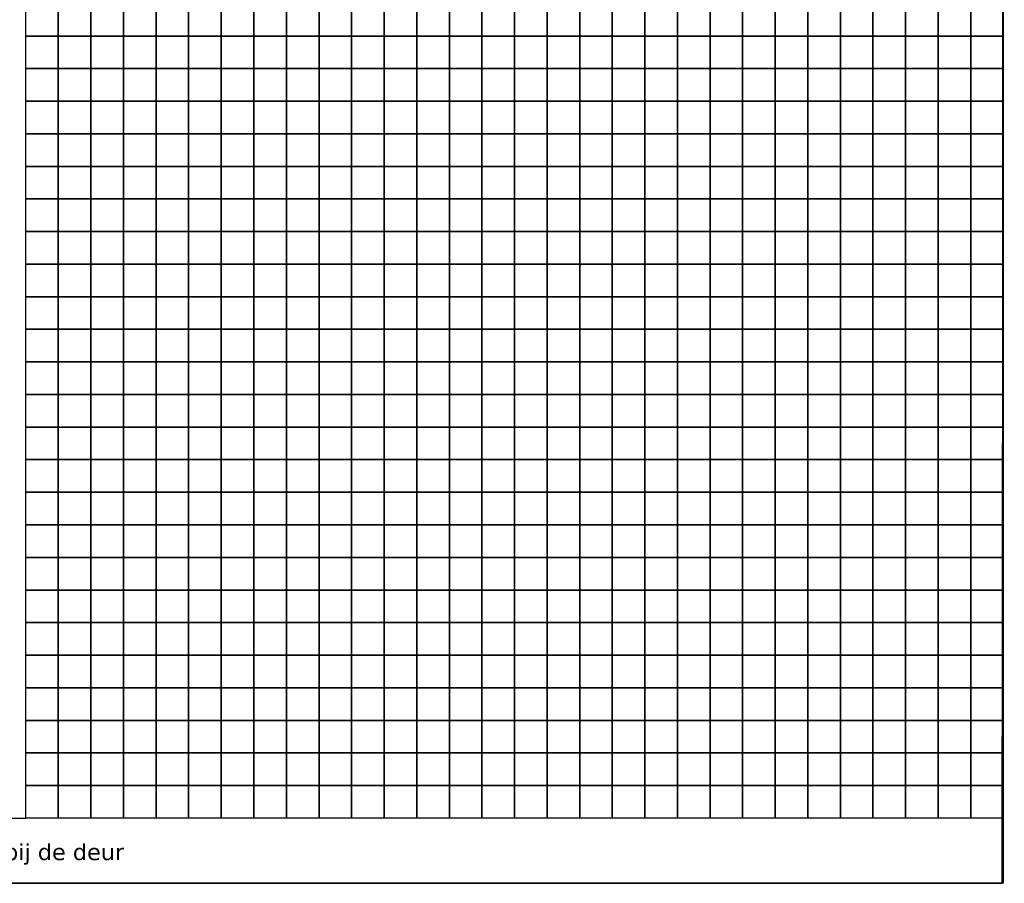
# Model space of a CAD drawing. Header units: millimetres. Extents: x -13647 to 15185, y -4503 to 23197.
# Tile 2 of 3: x -315 to 15185, y -4503 to 9091. Entities that reach past the tile are written whole.
import ezdxf
from ezdxf.enums import TextEntityAlignment as Align

# ---------------------------------------------------------------- set-up
doc = ezdxf.new("R2010")
doc.units = ezdxf.units.MM
doc.header["$LTSCALE"] = 100
doc.layers.add('EL6511--', color=3, linetype='Continuous')
doc.layers.add('X--L$3--_viewports', color=1, linetype='Continuous', plot=False)
doc.styles.add('VDB', font='verdana.ttf', dxfattribs={"height": 100})

msp = doc.modelspace()

# ---------------------------------------------------------------- linework, layer by layer
msp.add_line((-866, -3477), (-220, -3477))
msp.add_lwpolyline([(15185, 23197), (-13647, 23197), (-13647, -4503), (15153, -4503)], close=True)
at = {"layer": 'EL6511--', "color": 0}
for points in [[(-13647, 23197), (15169, 23197), (15153, -4503), (-13647, -4503)], [(-220, 9347), (293, 9347), (293, 8834), (-220, 8834)], [(293, 9347), (806, 9347), (806, 8834), (293, 8834)], [(806, 9347), (1319, 9347), (1319, 8834), (806, 8834)], [(1319, 9347), (1832, 9347), (1832, 8834), (1319, 8834)], [(1832, 9347), (2345, 9347), (2345, 8834), (1832, 8834)], [(2345, 9347), (2858, 9347), (2858, 8834), (2345, 8834)], [(2858, 9347), (3371, 9347), (3371, 8834), (2858, 8834)], [(3371, 9347), (3884, 9347), (3884, 8834), (3371, 8834)], [(3884, 9347), (4397, 9347), (4397, 8834), (3884, 8834)], [(4397, 9347), (4910, 9347), (4910, 8834), (4397, 8834)], [(4910, 9347), (5423, 9347), (5423, 8834), (4910, 8834)], [(5423, 9347), (5936, 9347), (5936, 8834), (5423, 8834)], [(5936, 9347), (6449, 9347), (6449, 8834), (5936, 8834)], [(6449, 9347), (6962, 9347), (6962, 8834), (6449, 8834)], [(6962, 9347), (7475, 9347), (7475, 8834), (6962, 8834)], [(7475, 9347), (7988, 9347), (7988, 8834), (7475, 8834)], [(7988, 9347), (8501, 9347), (8501, 8834), (7988, 8834)], [(8501, 9347), (9014, 9347), (9014, 8834), (8501, 8834)], [(9014, 9347), (9527, 9347), (9527, 8834), (9014, 8834)], [(9527, 9347), (10040, 9347), (10040, 8834), (9527, 8834)], [(10040, 9347), (10553, 9347), (10553, 8834), (10040, 8834)], [(10553, 9347), (11065, 9347), (11065, 8834), (10553, 8834)], [(11065, 9347), (11578, 9347), (11578, 8834), (11065, 8834)], [(11578, 9347), (12091, 9347), (12091, 8834), (11578, 8834)], [(12091, 9347), (12604, 9347), (12604, 8834), (12091, 8834)], [(12604, 9347), (13117, 9347), (13117, 8834), (12604, 8834)], [(13117, 9347), (13630, 9347), (13630, 8834), (13117, 8834)], [(13630, 9347), (14143, 9347), (14143, 8834), (13630, 8834)], [(14143, 9347), (14656, 9347), (14656, 8834), (14143, 8834)], [(14656, 9347), (15169, 9347), (15169, 8834), (14656, 8834)], [(-220, 8834), (293, 8834), (293, 8321), (-220, 8321)], [(293, 8834), (806, 8834), (806, 8321), (293, 8321)], [(806, 8834), (1319, 8834), (1319, 8321), (806, 8321)], [(1319, 8834), (1832, 8834), (1832, 8321), (1319, 8321)], [(1832, 8834), (2345, 8834), (2345, 8321), (1832, 8321)], [(2345, 8834), (2858, 8834), (2858, 8321), (2345, 8321)], [(2858, 8834), (3371, 8834), (3371, 8321), (2858, 8321)], [(3371, 8834), (3884, 8834), (3884, 8321), (3371, 8321)], [(3884, 8834), (4397, 8834), (4397, 8321), (3884, 8321)], [(4397, 8834), (4910, 8834), (4910, 8321), (4397, 8321)], [(4910, 8834), (5423, 8834), (5423, 8321), (4910, 8321)], [(5423, 8834), (5936, 8834), (5936, 8321), (5423, 8321)], [(5936, 8834), (6449, 8834), (6449, 8321), (5936, 8321)], [(6449, 8834), (6962, 8834), (6962, 8321), (6449, 8321)], [(6962, 8834), (7475, 8834), (7475, 8321), (6962, 8321)], [(7475, 8834), (7988, 8834), (7988, 8321), (7475, 8321)], [(7988, 8834), (8501, 8834), (8501, 8321), (7988, 8321)], [(8501, 8834), (9014, 8834), (9014, 8321), (8501, 8321)], [(9014, 8834), (9527, 8834), (9527, 8321), (9014, 8321)], [(9527, 8834), (10040, 8834), (10040, 8321), (9527, 8321)], [(10040, 8834), (10553, 8834), (10553, 8321), (10040, 8321)], [(10553, 8834), (11065, 8834), (11065, 8321), (10553, 8321)], [(11065, 8834), (11578, 8834), (11578, 8321), (11065, 8321)], [(11578, 8834), (12091, 8834), (12091, 8321), (11578, 8321)], [(12091, 8834), (12604, 8834), (12604, 8321), (12091, 8321)], [(12604, 8834), (13117, 8834), (13117, 8321), (12604, 8321)], [(13117, 8834), (13630, 8834), (13630, 8321), (13117, 8321)], [(13630, 8834), (14143, 8834), (14143, 8321), (13630, 8321)], [(14143, 8834), (14656, 8834), (14656, 8321), (14143, 8321)], [(14656, 8834), (15169, 8834), (15169, 8321), (14656, 8321)], [(-220, 8321), (293, 8321), (293, 7808), (-220, 7808)], [(293, 8321), (806, 8321), (806, 7808), (293, 7808)], [(806, 8321), (1319, 8321), (1319, 7808), (806, 7808)], [(1319, 8321), (1832, 8321), (1832, 7808), (1319, 7808)], [(1832, 8321), (2345, 8321), (2345, 7808), (1832, 7808)], [(2345, 8321), (2858, 8321), (2858, 7808), (2345, 7808)], [(2858, 8321), (3371, 8321), (3371, 7808), (2858, 7808)], [(3371, 8321), (3884, 8321), (3884, 7808), (3371, 7808)], [(3884, 8321), (4397, 8321), (4397, 7808), (3884, 7808)], [(4397, 8321), (4910, 8321), (4910, 7808), (4397, 7808)], [(4910, 8321), (5423, 8321), (5423, 7808), (4910, 7808)], [(5423, 8321), (5936, 8321), (5936, 7808), (5423, 7808)], [(5936, 8321), (6449, 8321), (6449, 7808), (5936, 7808)], [(6449, 8321), (6962, 8321), (6962, 7808), (6449, 7808)], [(6962, 8321), (7475, 8321), (7475, 7808), (6962, 7808)], [(7475, 8321), (7988, 8321), (7988, 7808), (7475, 7808)], [(7988, 8321), (8501, 8321), (8501, 7808), (7988, 7808)], [(8501, 8321), (9014, 8321), (9014, 7808), (8501, 7808)], [(9014, 8321), (9527, 8321), (9527, 7808), (9014, 7808)], [(9527, 8321), (10040, 8321), (10040, 7808), (9527, 7808)], [(10040, 8321), (10553, 8321), (10553, 7808), (10040, 7808)], [(10553, 8321), (11065, 8321), (11065, 7808), (10553, 7808)], [(11065, 8321), (11578, 8321), (11578, 7808), (11065, 7808)], [(11578, 8321), (12091, 8321), (12091, 7808), (11578, 7808)], [(12091, 8321), (12604, 8321), (12604, 7808), (12091, 7808)], [(12604, 8321), (13117, 8321), (13117, 7808), (12604, 7808)], [(13117, 8321), (13630, 8321), (13630, 7808), (13117, 7808)], [(13630, 8321), (14143, 8321), (14143, 7808), (13630, 7808)], [(14143, 8321), (14656, 8321), (14656, 7808), (14143, 7808)], [(14656, 8321), (15169, 8321), (15169, 7808), (14656, 7808)], [(-220, 7808), (293, 7808), (293, 7295), (-220, 7295)], [(293, 7808), (806, 7808), (806, 7295), (293, 7295)], [(806, 7808), (1319, 7808), (1319, 7295), (806, 7295)], [(1319, 7808), (1832, 7808), (1832, 7295), (1319, 7295)], [(1832, 7808), (2345, 7808), (2345, 7295), (1832, 7295)], [(2345, 7808), (2858, 7808), (2858, 7295), (2345, 7295)], [(2858, 7808), (3371, 7808), (3371, 7295), (2858, 7295)], [(3371, 7808), (3884, 7808), (3884, 7295), (3371, 7295)], [(3884, 7808), (4397, 7808), (4397, 7295), (3884, 7295)], [(4397, 7808), (4910, 7808), (4910, 7295), (4397, 7295)], [(4910, 7808), (5423, 7808), (5423, 7295), (4910, 7295)], [(5423, 7808), (5936, 7808), (5936, 7295), (5423, 7295)], [(5936, 7808), (6449, 7808), (6449, 7295), (5936, 7295)], [(6449, 7808), (6962, 7808), (6962, 7295), (6449, 7295)], [(6962, 7808), (7475, 7808), (7475, 7295), (6962, 7295)], [(7475, 7808), (7988, 7808), (7988, 7295), (7475, 7295)], [(7988, 7808), (8501, 7808), (8501, 7295), (7988, 7295)], [(8501, 7808), (9014, 7808), (9014, 7295), (8501, 7295)], [(9014, 7808), (9527, 7808), (9527, 7295), (9014, 7295)], [(9527, 7808), (10040, 7808), (10040, 7295), (9527, 7295)], [(10040, 7808), (10553, 7808), (10553, 7295), (10040, 7295)], [(10553, 7808), (11065, 7808), (11065, 7295), (10553, 7295)], [(11065, 7808), (11578, 7808), (11578, 7295), (11065, 7295)], [(11578, 7808), (12091, 7808), (12091, 7295), (11578, 7295)], [(12091, 7808), (12604, 7808), (12604, 7295), (12091, 7295)], [(12604, 7808), (13117, 7808), (13117, 7295), (12604, 7295)], [(13117, 7808), (13630, 7808), (13630, 7295), (13117, 7295)], [(13630, 7808), (14143, 7808), (14143, 7295), (13630, 7295)], [(14143, 7808), (14656, 7808), (14656, 7295), (14143, 7295)], [(14656, 7808), (15169, 7808), (15169, 7295), (14656, 7295)], [(-220, 7295), (293, 7295), (293, 6782), (-220, 6782)], [(293, 7295), (806, 7295), (806, 6782), (293, 6782)], [(806, 7295), (1319, 7295), (1319, 6782), (806, 6782)], [(1319, 7295), (1832, 7295), (1832, 6782), (1319, 6782)], [(1832, 7295), (2345, 7295), (2345, 6782), (1832, 6782)], [(2345, 7295), (2858, 7295), (2858, 6782), (2345, 6782)], [(2858, 7295), (3371, 7295), (3371, 6782), (2858, 6782)], [(3371, 7295), (3884, 7295), (3884, 6782), (3371, 6782)], [(3884, 7295), (4397, 7295), (4397, 6782), (3884, 6782)], [(4397, 7295), (4910, 7295), (4910, 6782), (4397, 6782)], [(4910, 7295), (5423, 7295), (5423, 6782), (4910, 6782)], [(5423, 7295), (5936, 7295), (5936, 6782), (5423, 6782)], [(5936, 7295), (6449, 7295), (6449, 6782), (5936, 6782)], [(6449, 7295), (6962, 7295), (6962, 6782), (6449, 6782)], [(6962, 7295), (7475, 7295), (7475, 6782), (6962, 6782)], [(7475, 7295), (7988, 7295), (7988, 6782), (7475, 6782)], [(7988, 7295), (8501, 7295), (8501, 6782), (7988, 6782)], [(8501, 7295), (9014, 7295), (9014, 6782), (8501, 6782)], [(9014, 7295), (9527, 7295), (9527, 6782), (9014, 6782)], [(9527, 7295), (10040, 7295), (10040, 6782), (9527, 6782)], [(10040, 7295), (10553, 7295), (10553, 6782), (10040, 6782)], [(10553, 7295), (11065, 7295), (11065, 6782), (10553, 6782)], [(11065, 7295), (11578, 7295), (11578, 6782), (11065, 6782)], [(11578, 7295), (12091, 7295), (12091, 6782), (11578, 6782)], [(12091, 7295), (12604, 7295), (12604, 6782), (12091, 6782)], [(12604, 7295), (13117, 7295), (13117, 6782), (12604, 6782)], [(13117, 7295), (13630, 7295), (13630, 6782), (13117, 6782)], [(13630, 7295), (14143, 7295), (14143, 6782), (13630, 6782)], [(14143, 7295), (14656, 7295), (14656, 6782), (14143, 6782)], [(14656, 7295), (15169, 7295), (15169, 6782), (14656, 6782)], [(-220, 6782), (293, 6782), (293, 6270), (-220, 6270)], [(293, 6782), (806, 6782), (806, 6270), (293, 6270)], [(806, 6782), (1319, 6782), (1319, 6270), (806, 6270)], [(1319, 6782), (1832, 6782), (1832, 6270), (1319, 6270)], [(1832, 6782), (2345, 6782), (2345, 6270), (1832, 6270)], [(2345, 6782), (2858, 6782), (2858, 6270), (2345, 6270)], [(2858, 6782), (3371, 6782), (3371, 6270), (2858, 6270)], [(3371, 6782), (3884, 6782), (3884, 6270), (3371, 6270)], [(3884, 6782), (4397, 6782), (4397, 6270), (3884, 6270)], [(4397, 6782), (4910, 6782), (4910, 6270), (4397, 6270)], [(4910, 6782), (5423, 6782), (5423, 6270), (4910, 6270)], [(5423, 6782), (5936, 6782), (5936, 6270), (5423, 6270)], [(5936, 6782), (6449, 6782), (6449, 6270), (5936, 6270)], [(6449, 6782), (6962, 6782), (6962, 6270), (6449, 6270)], [(6962, 6782), (7475, 6782), (7475, 6270), (6962, 6270)], [(7475, 6782), (7988, 6782), (7988, 6270), (7475, 6270)], [(7988, 6782), (8501, 6782), (8501, 6270), (7988, 6270)], [(8501, 6782), (9014, 6782), (9014, 6270), (8501, 6270)], [(9014, 6782), (9527, 6782), (9527, 6270), (9014, 6270)], [(9527, 6782), (10040, 6782), (10040, 6270), (9527, 6270)], [(10040, 6782), (10553, 6782), (10553, 6270), (10040, 6270)], [(10553, 6782), (11065, 6782), (11065, 6270), (10553, 6270)], [(11065, 6782), (11578, 6782), (11578, 6270), (11065, 6270)], [(11578, 6782), (12091, 6782), (12091, 6270), (11578, 6270)], [(12091, 6782), (12604, 6782), (12604, 6270), (12091, 6270)], [(12604, 6782), (13117, 6782), (13117, 6270), (12604, 6270)], [(13117, 6782), (13630, 6782), (13630, 6270), (13117, 6270)], [(13630, 6782), (14143, 6782), (14143, 6270), (13630, 6270)], [(14143, 6782), (14656, 6782), (14656, 6270), (14143, 6270)], [(14656, 6782), (15169, 6782), (15169, 6270), (14656, 6270)], [(-220, 6270), (293, 6270), (293, 5757), (-220, 5757)], [(293, 6270), (806, 6270), (806, 5757), (293, 5757)], [(806, 6270), (1319, 6270), (1319, 5757), (806, 5757)], [(1319, 6270), (1832, 6270), (1832, 5757), (1319, 5757)], [(1832, 6270), (2345, 6270), (2345, 5757), (1832, 5757)], [(2345, 6270), (2858, 6270), (2858, 5757), (2345, 5757)], [(2858, 6270), (3371, 6270), (3371, 5757), (2858, 5757)], [(3371, 6270), (3884, 6270), (3884, 5757), (3371, 5757)], [(3884, 6270), (4397, 6270), (4397, 5757), (3884, 5757)], [(4397, 6270), (4910, 6270), (4910, 5757), (4397, 5757)], [(4910, 6270), (5423, 6270), (5423, 5757), (4910, 5757)], [(5423, 6270), (5936, 6270), (5936, 5757), (5423, 5757)], [(5936, 6270), (6449, 6270), (6449, 5757), (5936, 5757)], [(6449, 6270), (6962, 6270), (6962, 5757), (6449, 5757)], [(6962, 6270), (7475, 6270), (7475, 5757), (6962, 5757)], [(7475, 6270), (7988, 6270), (7988, 5757), (7475, 5757)], [(7988, 6270), (8501, 6270), (8501, 5757), (7988, 5757)], [(8501, 6270), (9014, 6270), (9014, 5757), (8501, 5757)], [(9014, 6270), (9527, 6270), (9527, 5757), (9014, 5757)], [(9527, 6270), (10040, 6270), (10040, 5757), (9527, 5757)], [(10040, 6270), (10553, 6270), (10553, 5757), (10040, 5757)], [(10553, 6270), (11065, 6270), (11065, 5757), (10553, 5757)], [(11065, 6270), (11578, 6270), (11578, 5757), (11065, 5757)], [(11578, 6270), (12091, 6270), (12091, 5757), (11578, 5757)], [(12091, 6270), (12604, 6270), (12604, 5757), (12091, 5757)], [(12604, 6270), (13117, 6270), (13117, 5757), (12604, 5757)], [(13117, 6270), (13630, 6270), (13630, 5757), (13117, 5757)], [(13630, 6270), (14143, 6270), (14143, 5757), (13630, 5757)], [(14143, 6270), (14656, 6270), (14656, 5757), (14143, 5757)], [(14656, 6270), (15169, 6270), (15169, 5757), (14656, 5757)], [(-220, 5757), (293, 5757), (293, 5244), (-220, 5244)], [(293, 5757), (806, 5757), (806, 5244), (293, 5244)], [(806, 5757), (1319, 5757), (1319, 5244), (806, 5244)], [(1319, 5757), (1832, 5757), (1832, 5244), (1319, 5244)], [(1832, 5757), (2345, 5757), (2345, 5244), (1832, 5244)], [(2345, 5757), (2858, 5757), (2858, 5244), (2345, 5244)], [(2858, 5757), (3371, 5757), (3371, 5244), (2858, 5244)], [(3371, 5757), (3884, 5757), (3884, 5244), (3371, 5244)], [(3884, 5757), (4397, 5757), (4397, 5244), (3884, 5244)], [(4397, 5757), (4910, 5757), (4910, 5244), (4397, 5244)], [(4910, 5757), (5423, 5757), (5423, 5244), (4910, 5244)], [(5423, 5757), (5936, 5757), (5936, 5244), (5423, 5244)], [(5936, 5757), (6449, 5757), (6449, 5244), (5936, 5244)], [(6449, 5757), (6962, 5757), (6962, 5244), (6449, 5244)], [(6962, 5757), (7475, 5757), (7475, 5244), (6962, 5244)], [(7475, 5757), (7988, 5757), (7988, 5244), (7475, 5244)], [(7988, 5757), (8501, 5757), (8501, 5244), (7988, 5244)], [(8501, 5757), (9014, 5757), (9014, 5244), (8501, 5244)], [(9014, 5757), (9527, 5757), (9527, 5244), (9014, 5244)], [(9527, 5757), (10040, 5757), (10040, 5244), (9527, 5244)], [(10040, 5757), (10553, 5757), (10553, 5244), (10040, 5244)], [(10553, 5757), (11065, 5757), (11065, 5244), (10553, 5244)], [(11065, 5757), (11578, 5757), (11578, 5244), (11065, 5244)], [(11578, 5757), (12091, 5757), (12091, 5244), (11578, 5244)], [(12091, 5757), (12604, 5757), (12604, 5244), (12091, 5244)], [(12604, 5757), (13117, 5757), (13117, 5244), (12604, 5244)], [(13117, 5757), (13630, 5757), (13630, 5244), (13117, 5244)], [(13630, 5757), (14143, 5757), (14143, 5244), (13630, 5244)], [(14143, 5757), (14656, 5757), (14656, 5244), (14143, 5244)], [(14656, 5757), (15169, 5757), (15169, 5244), (14656, 5244)], [(-220, 5244), (293, 5244), (293, 4731), (-220, 4731)], [(293, 5244), (806, 5244), (806, 4731), (293, 4731)], [(806, 5244), (1319, 5244), (1319, 4731), (806, 4731)], [(1319, 5244), (1832, 5244), (1832, 4731), (1319, 4731)], [(1832, 5244), (2345, 5244), (2345, 4731), (1832, 4731)], [(2345, 5244), (2858, 5244), (2858, 4731), (2345, 4731)], [(2858, 5244), (3371, 5244), (3371, 4731), (2858, 4731)], [(3371, 5244), (3884, 5244), (3884, 4731), (3371, 4731)], [(3884, 5244), (4397, 5244), (4397, 4731), (3884, 4731)], [(4397, 5244), (4910, 5244), (4910, 4731), (4397, 4731)], [(4910, 5244), (5423, 5244), (5423, 4731), (4910, 4731)], [(5423, 5244), (5936, 5244), (5936, 4731), (5423, 4731)], [(5936, 5244), (6449, 5244), (6449, 4731), (5936, 4731)], [(6449, 5244), (6962, 5244), (6962, 4731), (6449, 4731)], [(6962, 5244), (7475, 5244), (7475, 4731), (6962, 4731)], [(7475, 5244), (7988, 5244), (7988, 4731), (7475, 4731)], [(7988, 5244), (8501, 5244), (8501, 4731), (7988, 4731)], [(8501, 5244), (9014, 5244), (9014, 4731), (8501, 4731)], [(9014, 5244), (9527, 5244), (9527, 4731), (9014, 4731)], [(9527, 5244), (10040, 5244), (10040, 4731), (9527, 4731)], [(10040, 5244), (10553, 5244), (10553, 4731), (10040, 4731)], [(10553, 5244), (11065, 5244), (11065, 4731), (10553, 4731)], [(11065, 5244), (11578, 5244), (11578, 4731), (11065, 4731)], [(11578, 5244), (12091, 5244), (12091, 4731), (11578, 4731)], [(12091, 5244), (12604, 5244), (12604, 4731), (12091, 4731)], [(12604, 5244), (13117, 5244), (13117, 4731), (12604, 4731)], [(13117, 5244), (13630, 5244), (13630, 4731), (13117, 4731)], [(13630, 5244), (14143, 5244), (14143, 4731), (13630, 4731)], [(14143, 5244), (14656, 5244), (14656, 4731), (14143, 4731)], [(14656, 5244), (15169, 5244), (15169, 4731), (14656, 4731)], [(-220, 4731), (293, 4731), (293, 4218), (-220, 4218)], [(293, 4731), (806, 4731), (806, 4218), (293, 4218)], [(806, 4731), (1319, 4731), (1319, 4218), (806, 4218)], [(1319, 4731), (1832, 4731), (1832, 4218), (1319, 4218)], [(1832, 4731), (2345, 4731), (2345, 4218), (1832, 4218)], [(2345, 4731), (2858, 4731), (2858, 4218), (2345, 4218)], [(2858, 4731), (3371, 4731), (3371, 4218), (2858, 4218)], [(3371, 4731), (3884, 4731), (3884, 4218), (3371, 4218)], [(3884, 4731), (4397, 4731), (4397, 4218), (3884, 4218)], [(4397, 4731), (4910, 4731), (4910, 4218), (4397, 4218)], [(4910, 4731), (5423, 4731), (5423, 4218), (4910, 4218)], [(5423, 4731), (5936, 4731), (5936, 4218), (5423, 4218)], [(5936, 4731), (6449, 4731), (6449, 4218), (5936, 4218)], [(6449, 4731), (6962, 4731), (6962, 4218), (6449, 4218)], [(6962, 4731), (7475, 4731), (7475, 4218), (6962, 4218)], [(7475, 4731), (7988, 4731), (7988, 4218), (7475, 4218)], [(7988, 4731), (8501, 4731), (8501, 4218), (7988, 4218)], [(8501, 4731), (9014, 4731), (9014, 4218), (8501, 4218)], [(9014, 4731), (9527, 4731), (9527, 4218), (9014, 4218)], [(9527, 4731), (10040, 4731), (10040, 4218), (9527, 4218)], [(10040, 4731), (10553, 4731), (10553, 4218), (10040, 4218)], [(10553, 4731), (11065, 4731), (11065, 4218), (10553, 4218)], [(11065, 4731), (11578, 4731), (11578, 4218), (11065, 4218)], [(11578, 4731), (12091, 4731), (12091, 4218), (11578, 4218)], [(12091, 4731), (12604, 4731), (12604, 4218), (12091, 4218)], [(12604, 4731), (13117, 4731), (13117, 4218), (12604, 4218)], [(13117, 4731), (13630, 4731), (13630, 4218), (13117, 4218)], [(13630, 4731), (14143, 4731), (14143, 4218), (13630, 4218)], [(14143, 4731), (14656, 4731), (14656, 4218), (14143, 4218)], [(14656, 4731), (15169, 4731), (15169, 4218), (14656, 4218)], [(-220, 4218), (293, 4218), (293, 3705), (-220, 3705)], [(293, 4218), (806, 4218), (806, 3705), (293, 3705)], [(806, 4218), (1319, 4218), (1319, 3705), (806, 3705)], [(1319, 4218), (1832, 4218), (1832, 3705), (1319, 3705)], [(1832, 4218), (2345, 4218), (2345, 3705), (1832, 3705)], [(2345, 4218), (2858, 4218), (2858, 3705), (2345, 3705)], [(2858, 4218), (3371, 4218), (3371, 3705), (2858, 3705)], [(3371, 4218), (3884, 4218), (3884, 3705), (3371, 3705)], [(3884, 4218), (4397, 4218), (4397, 3705), (3884, 3705)], [(4397, 4218), (4910, 4218), (4910, 3705), (4397, 3705)], [(4910, 4218), (5423, 4218), (5423, 3705), (4910, 3705)], [(5423, 4218), (5936, 4218), (5936, 3705), (5423, 3705)], [(5936, 4218), (6449, 4218), (6449, 3705), (5936, 3705)], [(6449, 4218), (6962, 4218), (6962, 3705), (6449, 3705)], [(6962, 4218), (7475, 4218), (7475, 3705), (6962, 3705)], [(7475, 4218), (7988, 4218), (7988, 3705), (7475, 3705)], [(7988, 4218), (8501, 4218), (8501, 3705), (7988, 3705)], [(8501, 4218), (9014, 4218), (9014, 3705), (8501, 3705)], [(9014, 4218), (9527, 4218), (9527, 3705), (9014, 3705)], [(9527, 4218), (10040, 4218), (10040, 3705), (9527, 3705)], [(10040, 4218), (10553, 4218), (10553, 3705), (10040, 3705)], [(10553, 4218), (11065, 4218), (11065, 3705), (10553, 3705)], [(11065, 4218), (11578, 4218), (11578, 3705), (11065, 3705)], [(11578, 4218), (12091, 4218), (12091, 3705), (11578, 3705)], [(12091, 4218), (12604, 4218), (12604, 3705), (12091, 3705)], [(12604, 4218), (13117, 4218), (13117, 3705), (12604, 3705)], [(13117, 4218), (13630, 4218), (13630, 3705), (13117, 3705)], [(13630, 4218), (14143, 4218), (14143, 3705), (13630, 3705)], [(14143, 4218), (14656, 4218), (14656, 3705), (14143, 3705)], [(14656, 4218), (15169, 4218), (15169, 3705), (14656, 3705)], [(-220, 3705), (293, 3705), (293, 3192), (-220, 3192)], [(293, 3705), (806, 3705), (806, 3192), (293, 3192)], [(806, 3705), (1319, 3705), (1319, 3192), (806, 3192)], [(1319, 3705), (1832, 3705), (1832, 3192), (1319, 3192)], [(1832, 3705), (2345, 3705), (2345, 3192), (1832, 3192)], [(2345, 3705), (2858, 3705), (2858, 3192), (2345, 3192)], [(2858, 3705), (3371, 3705), (3371, 3192), (2858, 3192)], [(3371, 3705), (3884, 3705), (3884, 3192), (3371, 3192)], [(3884, 3705), (4397, 3705), (4397, 3192), (3884, 3192)], [(4397, 3705), (4910, 3705), (4910, 3192), (4397, 3192)], [(4910, 3705), (5423, 3705), (5423, 3192), (4910, 3192)], [(5423, 3705), (5936, 3705), (5936, 3192), (5423, 3192)], [(5936, 3705), (6449, 3705), (6449, 3192), (5936, 3192)], [(6449, 3705), (6962, 3705), (6962, 3192), (6449, 3192)], [(6962, 3705), (7475, 3705), (7475, 3192), (6962, 3192)], [(7475, 3705), (7988, 3705), (7988, 3192), (7475, 3192)], [(7988, 3705), (8501, 3705), (8501, 3192), (7988, 3192)], [(8501, 3705), (9014, 3705), (9014, 3192), (8501, 3192)], [(9014, 3705), (9527, 3705), (9527, 3192), (9014, 3192)], [(9527, 3705), (10040, 3705), (10040, 3192), (9527, 3192)], [(10040, 3705), (10553, 3705), (10553, 3192), (10040, 3192)], [(10553, 3705), (11065, 3705), (11065, 3192), (10553, 3192)], [(11065, 3705), (11578, 3705), (11578, 3192), (11065, 3192)], [(11578, 3705), (12091, 3705), (12091, 3192), (11578, 3192)], [(12091, 3705), (12604, 3705), (12604, 3192), (12091, 3192)], [(12604, 3705), (13117, 3705), (13117, 3192), (12604, 3192)], [(13117, 3705), (13630, 3705), (13630, 3192), (13117, 3192)], [(13630, 3705), (14143, 3705), (14143, 3192), (13630, 3192)], [(14143, 3705), (14656, 3705), (14656, 3192), (14143, 3192)], [(14656, 3705), (15169, 3705), (15169, 3192), (14656, 3192)], [(-220, 3192), (293, 3192), (293, 2679), (-220, 2679)], [(293, 3192), (806, 3192), (806, 2679), (293, 2679)], [(806, 3192), (1319, 3192), (1319, 2679), (806, 2679)], [(1319, 3192), (1832, 3192), (1832, 2679), (1319, 2679)], [(1832, 3192), (2345, 3192), (2345, 2679), (1832, 2679)], [(2345, 3192), (2858, 3192), (2858, 2679), (2345, 2679)], [(2858, 3192), (3371, 3192), (3371, 2679), (2858, 2679)], [(3371, 3192), (3884, 3192), (3884, 2679), (3371, 2679)], [(3884, 3192), (4397, 3192), (4397, 2679), (3884, 2679)], [(4397, 3192), (4910, 3192), (4910, 2679), (4397, 2679)], [(4910, 3192), (5423, 3192), (5423, 2679), (4910, 2679)], [(5423, 3192), (5936, 3192), (5936, 2679), (5423, 2679)], [(5936, 3192), (6449, 3192), (6449, 2679), (5936, 2679)], [(6449, 3192), (6962, 3192), (6962, 2679), (6449, 2679)], [(6962, 3192), (7475, 3192), (7475, 2679), (6962, 2679)], [(7475, 3192), (7988, 3192), (7988, 2679), (7475, 2679)], [(7988, 3192), (8501, 3192), (8501, 2679), (7988, 2679)], [(8501, 3192), (9014, 3192), (9014, 2679), (8501, 2679)], [(9014, 3192), (9527, 3192), (9527, 2679), (9014, 2679)], [(9527, 3192), (10040, 3192), (10040, 2679), (9527, 2679)], [(10040, 3192), (10553, 3192), (10553, 2679), (10040, 2679)], [(10553, 3192), (11065, 3192), (11065, 2679), (10553, 2679)], [(11065, 3192), (11578, 3192), (11578, 2679), (11065, 2679)], [(11578, 3192), (12091, 3192), (12091, 2679), (11578, 2679)], [(12091, 3192), (12604, 3192), (12604, 2679), (12091, 2679)], [(12604, 3192), (13117, 3192), (13117, 2679), (12604, 2679)], [(13117, 3192), (13630, 3192), (13630, 2679), (13117, 2679)], [(13630, 3192), (14143, 3192), (14143, 2679), (13630, 2679)], [(14143, 3192), (14656, 3192), (14656, 2679), (14143, 2679)], [(14656, 3192), (15169, 3192), (15169, 2679), (14656, 2679)], [(-220, 2679), (293, 2679), (293, 2166), (-220, 2166)], [(293, 2679), (806, 2679), (806, 2166), (293, 2166)], [(806, 2679), (1319, 2679), (1319, 2166), (806, 2166)], [(1319, 2679), (1832, 2679), (1832, 2166), (1319, 2166)], [(1832, 2679), (2345, 2679), (2345, 2166), (1832, 2166)], [(2345, 2679), (2858, 2679), (2858, 2166), (2345, 2166)], [(2858, 2679), (3371, 2679), (3371, 2166), (2858, 2166)], [(3371, 2679), (3884, 2679), (3884, 2166), (3371, 2166)], [(3884, 2679), (4397, 2679), (4397, 2166), (3884, 2166)], [(4397, 2679), (4910, 2679), (4910, 2166), (4397, 2166)], [(4910, 2679), (5423, 2679), (5423, 2166), (4910, 2166)], [(5423, 2679), (5936, 2679), (5936, 2166), (5423, 2166)], [(5936, 2679), (6449, 2679), (6449, 2166), (5936, 2166)], [(6449, 2679), (6962, 2679), (6962, 2166), (6449, 2166)], [(6962, 2679), (7475, 2679), (7475, 2166), (6962, 2166)], [(7475, 2679), (7988, 2679), (7988, 2166), (7475, 2166)], [(7988, 2679), (8501, 2679), (8501, 2166), (7988, 2166)], [(8501, 2679), (9014, 2679), (9014, 2166), (8501, 2166)], [(9014, 2679), (9527, 2679), (9527, 2166), (9014, 2166)], [(9527, 2679), (10040, 2679), (10040, 2166), (9527, 2166)], [(10040, 2679), (10553, 2679), (10553, 2166), (10040, 2166)], [(10553, 2679), (11065, 2679), (11065, 2166), (10553, 2166)], [(11065, 2679), (11578, 2679), (11578, 2166), (11065, 2166)], [(11578, 2679), (12091, 2679), (12091, 2166), (11578, 2166)], [(12091, 2679), (12604, 2679), (12604, 2166), (12091, 2166)], [(12604, 2679), (13117, 2679), (13117, 2166), (12604, 2166)], [(13117, 2679), (13630, 2679), (13630, 2166), (13117, 2166)], [(13630, 2679), (14143, 2679), (14143, 2166), (13630, 2166)], [(14143, 2679), (14656, 2679), (14656, 2166), (14143, 2166)], [(14656, 2679), (15169, 2679), (15169, 2166), (14656, 2166)], [(-220, 2166), (293, 2166), (293, 1653), (-220, 1653)], [(293, 2166), (806, 2166), (806, 1653), (293, 1653)], [(806, 2166), (1319, 2166), (1319, 1653), (806, 1653)], [(1319, 2166), (1832, 2166), (1832, 1653), (1319, 1653)], [(1832, 2166), (2345, 2166), (2345, 1653), (1832, 1653)], [(2345, 2166), (2858, 2166), (2858, 1653), (2345, 1653)], [(2858, 2166), (3371, 2166), (3371, 1653), (2858, 1653)], [(3371, 2166), (3884, 2166), (3884, 1653), (3371, 1653)], [(3884, 2166), (4397, 2166), (4397, 1653), (3884, 1653)], [(4397, 2166), (4910, 2166), (4910, 1653), (4397, 1653)], [(4910, 2166), (5423, 2166), (5423, 1653), (4910, 1653)], [(5423, 2166), (5936, 2166), (5936, 1653), (5423, 1653)], [(5936, 2166), (6449, 2166), (6449, 1653), (5936, 1653)], [(6449, 2166), (6962, 2166), (6962, 1653), (6449, 1653)], [(6962, 2166), (7475, 2166), (7475, 1653), (6962, 1653)], [(7475, 2166), (7988, 2166), (7988, 1653), (7475, 1653)], [(7988, 2166), (8501, 2166), (8501, 1653), (7988, 1653)], [(8501, 2166), (9014, 2166), (9014, 1653), (8501, 1653)], [(9014, 2166), (9527, 2166), (9527, 1653), (9014, 1653)], [(9527, 2166), (10040, 2166), (10040, 1653), (9527, 1653)], [(10040, 2166), (10553, 2166), (10553, 1653), (10040, 1653)], [(10553, 2166), (11065, 2166), (11065, 1653), (10553, 1653)], [(11065, 2166), (11578, 2166), (11578, 1653), (11065, 1653)], [(11578, 2166), (12091, 2166), (12091, 1653), (11578, 1653)], [(12091, 2166), (12604, 2166), (12604, 1653), (12091, 1653)], [(12604, 2166), (13117, 2166), (13117, 1653), (12604, 1653)], [(13117, 2166), (13630, 2166), (13630, 1653), (13117, 1653)], [(13630, 2166), (14143, 2166), (14143, 1653), (13630, 1653)], [(14143, 2166), (14656, 2166), (14656, 1653), (14143, 1653)], [(14656, 2166), (15169, 2166), (15169, 1653), (14656, 1653)], [(-220, 1653), (293, 1653), (293, 1140), (-220, 1140)], [(293, 1653), (806, 1653), (806, 1140), (293, 1140)], [(806, 1653), (1319, 1653), (1319, 1140), (806, 1140)], [(1319, 1653), (1832, 1653), (1832, 1140), (1319, 1140)], [(1832, 1653), (2345, 1653), (2345, 1140), (1832, 1140)], [(2345, 1653), (2858, 1653), (2858, 1140), (2345, 1140)], [(2858, 1653), (3371, 1653), (3371, 1140), (2858, 1140)], [(3371, 1653), (3884, 1653), (3884, 1140), (3371, 1140)], [(3884, 1653), (4397, 1653), (4397, 1140), (3884, 1140)], [(4397, 1653), (4910, 1653), (4910, 1140), (4397, 1140)], [(4910, 1653), (5423, 1653), (5423, 1140), (4910, 1140)], [(5423, 1653), (5936, 1653), (5936, 1140), (5423, 1140)], [(5936, 1653), (6449, 1653), (6449, 1140), (5936, 1140)], [(6449, 1653), (6962, 1653), (6962, 1140), (6449, 1140)], [(6962, 1653), (7475, 1653), (7475, 1140), (6962, 1140)], [(7475, 1653), (7988, 1653), (7988, 1140), (7475, 1140)], [(7988, 1653), (8501, 1653), (8501, 1140), (7988, 1140)], [(8501, 1653), (9014, 1653), (9014, 1140), (8501, 1140)], [(9014, 1653), (9527, 1653), (9527, 1140), (9014, 1140)], [(9527, 1653), (10040, 1653), (10040, 1140), (9527, 1140)], [(10040, 1653), (10553, 1653), (10553, 1140), (10040, 1140)], [(10553, 1653), (11065, 1653), (11065, 1140), (10553, 1140)], [(11065, 1653), (11578, 1653), (11578, 1140), (11065, 1140)], [(11578, 1653), (12091, 1653), (12091, 1140), (11578, 1140)], [(12091, 1653), (12604, 1653), (12604, 1140), (12091, 1140)], [(12604, 1653), (13117, 1653), (13117, 1140), (12604, 1140)], [(13117, 1653), (13630, 1653), (13630, 1140), (13117, 1140)], [(13630, 1653), (14143, 1653), (14143, 1140), (13630, 1140)], [(14143, 1653), (14656, 1653), (14656, 1140), (14143, 1140)], [(14656, 1653), (15169, 1653), (15169, 1140), (14656, 1140)], [(-220, 1140), (293, 1140), (293, 627), (-220, 627)], [(293, 1140), (806, 1140), (806, 627), (293, 627)], [(806, 1140), (1319, 1140), (1319, 627), (806, 627)], [(1319, 1140), (1832, 1140), (1832, 627), (1319, 627)], [(1832, 1140), (2345, 1140), (2345, 627), (1832, 627)], [(2345, 1140), (2858, 1140), (2858, 627), (2345, 627)], [(2858, 1140), (3371, 1140), (3371, 627), (2858, 627)], [(3371, 1140), (3884, 1140), (3884, 627), (3371, 627)], [(3884, 1140), (4397, 1140), (4397, 627), (3884, 627)], [(4397, 1140), (4910, 1140), (4910, 627), (4397, 627)], [(4910, 1140), (5423, 1140), (5423, 627), (4910, 627)], [(5423, 1140), (5936, 1140), (5936, 627), (5423, 627)], [(5936, 1140), (6449, 1140), (6449, 627), (5936, 627)], [(6449, 1140), (6962, 1140), (6962, 627), (6449, 627)], [(6962, 1140), (7475, 1140), (7475, 627), (6962, 627)], [(7475, 1140), (7988, 1140), (7988, 627), (7475, 627)], [(7988, 1140), (8501, 1140), (8501, 627), (7988, 627)], [(8501, 1140), (9014, 1140), (9014, 627), (8501, 627)], [(9014, 1140), (9527, 1140), (9527, 627), (9014, 627)], [(9527, 1140), (10040, 1140), (10040, 627), (9527, 627)], [(10040, 1140), (10553, 1140), (10553, 627), (10040, 627)], [(10553, 1140), (11065, 1140), (11065, 627), (10553, 627)], [(11065, 1140), (11578, 1140), (11578, 627), (11065, 627)], [(11578, 1140), (12091, 1140), (12091, 627), (11578, 627)], [(12091, 1140), (12604, 1140), (12604, 627), (12091, 627)], [(12604, 1140), (13117, 1140), (13117, 627), (12604, 627)], [(13117, 1140), (13630, 1140), (13630, 627), (13117, 627)], [(13630, 1140), (14143, 1140), (14143, 627), (13630, 627)], [(14143, 1140), (14656, 1140), (14656, 627), (14143, 627)], [(14656, 1140), (15169, 1140), (15169, 627), (14656, 627)], [(-220, 627), (293, 627), (293, 114), (-220, 114)], [(293, 627), (806, 627), (806, 114), (293, 114)], [(806, 627), (1319, 627), (1319, 114), (806, 114)], [(1319, 627), (1832, 627), (1832, 114), (1319, 114)], [(1832, 627), (2345, 627), (2345, 114), (1832, 114)], [(2345, 627), (2858, 627), (2858, 114), (2345, 114)], [(2858, 627), (3371, 627), (3371, 114), (2858, 114)], [(3371, 627), (3884, 627), (3884, 114), (3371, 114)], [(3884, 627), (4397, 627), (4397, 114), (3884, 114)], [(4397, 627), (4910, 627), (4910, 114), (4397, 114)], [(4910, 627), (5423, 627), (5423, 114), (4910, 114)], [(5423, 627), (5936, 627), (5936, 114), (5423, 114)], [(5936, 627), (6449, 627), (6449, 114), (5936, 114)], [(6449, 627), (6962, 627), (6962, 114), (6449, 114)], [(6962, 627), (7475, 627), (7475, 114), (6962, 114)], [(7475, 627), (7988, 627), (7988, 114), (7475, 114)], [(7988, 627), (8501, 627), (8501, 114), (7988, 114)], [(8501, 627), (9014, 627), (9014, 114), (8501, 114)], [(9014, 627), (9527, 627), (9527, 114), (9014, 114)], [(9527, 627), (10040, 627), (10040, 114), (9527, 114)], [(10040, 627), (10553, 627), (10553, 114), (10040, 114)], [(10553, 627), (11065, 627), (11065, 114), (10553, 114)], [(11065, 627), (11578, 627), (11578, 114), (11065, 114)], [(11578, 627), (12091, 627), (12091, 114), (11578, 114)], [(12091, 627), (12604, 627), (12604, 114), (12091, 114)], [(12604, 627), (13117, 627), (13117, 114), (12604, 114)], [(13117, 627), (13630, 627), (13630, 114), (13117, 114)], [(13630, 627), (14143, 627), (14143, 114), (13630, 114)], [(14143, 627), (14656, 627), (14656, 114), (14143, 114)], [(14656, 627), (15169, 627), (15169, 114), (14656, 114)], [(-220, 114), (293, 114), (293, -399), (-220, -399)], [(293, 114), (806, 114), (806, -399), (293, -399)], [(806, 114), (1319, 114), (1319, -399), (806, -399)], [(1319, 114), (1832, 114), (1832, -399), (1319, -399)], [(1832, 114), (2345, 114), (2345, -399), (1832, -399)], [(2345, 114), (2858, 114), (2858, -399), (2345, -399)], [(2858, 114), (3371, 114), (3371, -399), (2858, -399)], [(3371, 114), (3884, 114), (3884, -399), (3371, -399)], [(3884, 114), (4397, 114), (4397, -399), (3884, -399)], [(4397, 114), (4910, 114), (4910, -399), (4397, -399)], [(4910, 114), (5423, 114), (5423, -399), (4910, -399)], [(5423, 114), (5936, 114), (5936, -399), (5423, -399)], [(5936, 114), (6449, 114), (6449, -399), (5936, -399)], [(6449, 114), (6962, 114), (6962, -399), (6449, -399)], [(6962, 114), (7475, 114), (7475, -399), (6962, -399)], [(7475, 114), (7988, 114), (7988, -399), (7475, -399)], [(7988, 114), (8501, 114), (8501, -399), (7988, -399)], [(8501, 114), (9014, 114), (9014, -399), (8501, -399)], [(9014, 114), (9527, 114), (9527, -399), (9014, -399)], [(9527, 114), (10040, 114), (10040, -399), (9527, -399)], [(10040, 114), (10553, 114), (10553, -399), (10040, -399)], [(10553, 114), (11065, 114), (11065, -399), (10553, -399)], [(11065, 114), (11578, 114), (11578, -399), (11065, -399)], [(11578, 114), (12091, 114), (12091, -399), (11578, -399)], [(12091, 114), (12604, 114), (12604, -399), (12091, -399)], [(12604, 114), (13117, 114), (13117, -399), (12604, -399)], [(13117, 114), (13630, 114), (13630, -399), (13117, -399)], [(13630, 114), (14143, 114), (14143, -399), (13630, -399)], [(14143, 114), (14656, 114), (14656, -399), (14143, -399)], [(14656, 114), (15169, 114), (15169, -399), (14656, -399)], [(-220, -399), (293, -399), (293, -912), (-220, -912)], [(293, -399), (806, -399), (806, -912), (293, -912)], [(806, -399), (1319, -399), (1319, -912), (806, -912)], [(1319, -399), (1832, -399), (1832, -912), (1319, -912)], [(1832, -399), (2345, -399), (2345, -912), (1832, -912)], [(2345, -399), (2858, -399), (2858, -912), (2345, -912)], [(2858, -399), (3371, -399), (3371, -912), (2858, -912)], [(3371, -399), (3884, -399), (3884, -912), (3371, -912)], [(3884, -399), (4397, -399), (4397, -912), (3884, -912)], [(4397, -399), (4910, -399), (4910, -912), (4397, -912)], [(4910, -399), (5423, -399), (5423, -912), (4910, -912)], [(5423, -399), (5936, -399), (5936, -912), (5423, -912)], [(5936, -399), (6449, -399), (6449, -912), (5936, -912)], [(6449, -399), (6962, -399), (6962, -912), (6449, -912)], [(6962, -399), (7475, -399), (7475, -912), (6962, -912)], [(7475, -399), (7988, -399), (7988, -912), (7475, -912)], [(7988, -399), (8501, -399), (8501, -912), (7988, -912)], [(8501, -399), (9014, -399), (9014, -912), (8501, -912)], [(9014, -399), (9527, -399), (9527, -912), (9014, -912)], [(9527, -399), (10040, -399), (10040, -912), (9527, -912)], [(10040, -399), (10553, -399), (10553, -912), (10040, -912)], [(10553, -399), (11065, -399), (11065, -912), (10553, -912)], [(11065, -399), (11578, -399), (11578, -912), (11065, -912)], [(11578, -399), (12091, -399), (12091, -912), (11578, -912)], [(12091, -399), (12604, -399), (12604, -912), (12091, -912)], [(12604, -399), (13117, -399), (13117, -912), (12604, -912)], [(13117, -399), (13630, -399), (13630, -912), (13117, -912)], [(13630, -399), (14143, -399), (14143, -912), (13630, -912)], [(14143, -399), (14656, -399), (14656, -912), (14143, -912)], [(14656, -399), (15169, -399), (15169, -912), (14656, -912)], [(-220, -912), (293, -912), (293, -1425), (-220, -1425)], [(293, -912), (806, -912), (806, -1425), (293, -1425)], [(806, -912), (1319, -912), (1319, -1425), (806, -1425)], [(1319, -912), (1832, -912), (1832, -1425), (1319, -1425)], [(1832, -912), (2345, -912), (2345, -1425), (1832, -1425)], [(2345, -912), (2858, -912), (2858, -1425), (2345, -1425)], [(2858, -912), (3371, -912), (3371, -1425), (2858, -1425)], [(3371, -912), (3884, -912), (3884, -1425), (3371, -1425)], [(3884, -912), (4397, -912), (4397, -1425), (3884, -1425)], [(4397, -912), (4910, -912), (4910, -1425), (4397, -1425)], [(4910, -912), (5423, -912), (5423, -1425), (4910, -1425)], [(5423, -912), (5936, -912), (5936, -1425), (5423, -1425)], [(5936, -912), (6449, -912), (6449, -1425), (5936, -1425)], [(6449, -912), (6962, -912), (6962, -1425), (6449, -1425)], [(6962, -912), (7475, -912), (7475, -1425), (6962, -1425)], [(7475, -912), (7988, -912), (7988, -1425), (7475, -1425)], [(7988, -912), (8501, -912), (8501, -1425), (7988, -1425)], [(8501, -912), (9014, -912), (9014, -1425), (8501, -1425)], [(9014, -912), (9527, -912), (9527, -1425), (9014, -1425)], [(9527, -912), (10040, -912), (10040, -1425), (9527, -1425)], [(10040, -912), (10553, -912), (10553, -1425), (10040, -1425)], [(10553, -912), (11065, -912), (11065, -1425), (10553, -1425)], [(11065, -912), (11578, -912), (11578, -1425), (11065, -1425)], [(11578, -912), (12091, -912), (12091, -1425), (11578, -1425)], [(12091, -912), (12604, -912), (12604, -1425), (12091, -1425)], [(12604, -912), (13117, -912), (13117, -1425), (12604, -1425)], [(13117, -912), (13630, -912), (13630, -1425), (13117, -1425)], [(13630, -912), (14143, -912), (14143, -1425), (13630, -1425)], [(14143, -912), (14656, -912), (14656, -1425), (14143, -1425)], [(14656, -912), (15169, -912), (15169, -1425), (14656, -1425)], [(-220, -1425), (293, -1425), (293, -1938), (-220, -1938)], [(293, -1425), (806, -1425), (806, -1938), (293, -1938)], [(806, -1425), (1319, -1425), (1319, -1938), (806, -1938)], [(1319, -1425), (1832, -1425), (1832, -1938), (1319, -1938)], [(1832, -1425), (2345, -1425), (2345, -1938), (1832, -1938)], [(2345, -1425), (2858, -1425), (2858, -1938), (2345, -1938)], [(2858, -1425), (3371, -1425), (3371, -1938), (2858, -1938)], [(3371, -1425), (3884, -1425), (3884, -1938), (3371, -1938)], [(3884, -1425), (4397, -1425), (4397, -1938), (3884, -1938)], [(4397, -1425), (4910, -1425), (4910, -1938), (4397, -1938)], [(4910, -1425), (5423, -1425), (5423, -1938), (4910, -1938)], [(5423, -1425), (5936, -1425), (5936, -1938), (5423, -1938)], [(5936, -1425), (6449, -1425), (6449, -1938), (5936, -1938)], [(6449, -1425), (6962, -1425), (6962, -1938), (6449, -1938)], [(6962, -1425), (7475, -1425), (7475, -1938), (6962, -1938)], [(7475, -1425), (7988, -1425), (7988, -1938), (7475, -1938)], [(7988, -1425), (8501, -1425), (8501, -1938), (7988, -1938)], [(8501, -1425), (9014, -1425), (9014, -1938), (8501, -1938)], [(9014, -1425), (9527, -1425), (9527, -1938), (9014, -1938)], [(9527, -1425), (10040, -1425), (10040, -1938), (9527, -1938)], [(10040, -1425), (10553, -1425), (10553, -1938), (10040, -1938)], [(10553, -1425), (11065, -1425), (11065, -1938), (10553, -1938)], [(11065, -1425), (11578, -1425), (11578, -1938), (11065, -1938)], [(11578, -1425), (12091, -1425), (12091, -1938), (11578, -1938)], [(12091, -1425), (12604, -1425), (12604, -1938), (12091, -1938)], [(12604, -1425), (13117, -1425), (13117, -1938), (12604, -1938)], [(13117, -1425), (13630, -1425), (13630, -1938), (13117, -1938)], [(13630, -1425), (14143, -1425), (14143, -1938), (13630, -1938)], [(14143, -1425), (14656, -1425), (14656, -1938), (14143, -1938)], [(14656, -1425), (15169, -1425), (15169, -1938), (14656, -1938)], [(-220, -1938), (293, -1938), (293, -2451), (-220, -2451)], [(293, -1938), (806, -1938), (806, -2451), (293, -2451)], [(806, -1938), (1319, -1938), (1319, -2451), (806, -2451)], [(1319, -1938), (1832, -1938), (1832, -2451), (1319, -2451)], [(1832, -1938), (2345, -1938), (2345, -2451), (1832, -2451)], [(2345, -1938), (2858, -1938), (2858, -2451), (2345, -2451)], [(2858, -1938), (3371, -1938), (3371, -2451), (2858, -2451)], [(3371, -1938), (3884, -1938), (3884, -2451), (3371, -2451)], [(3884, -1938), (4397, -1938), (4397, -2451), (3884, -2451)], [(4397, -1938), (4910, -1938), (4910, -2451), (4397, -2451)], [(4910, -1938), (5423, -1938), (5423, -2451), (4910, -2451)], [(5423, -1938), (5936, -1938), (5936, -2451), (5423, -2451)], [(5936, -1938), (6449, -1938), (6449, -2451), (5936, -2451)], [(6449, -1938), (6962, -1938), (6962, -2451), (6449, -2451)], [(6962, -1938), (7475, -1938), (7475, -2451), (6962, -2451)], [(7475, -1938), (7988, -1938), (7988, -2451), (7475, -2451)], [(7988, -1938), (8501, -1938), (8501, -2451), (7988, -2451)], [(8501, -1938), (9014, -1938), (9014, -2451), (8501, -2451)], [(9014, -1938), (9527, -1938), (9527, -2451), (9014, -2451)], [(9527, -1938), (10040, -1938), (10040, -2451), (9527, -2451)], [(10040, -1938), (10553, -1938), (10553, -2451), (10040, -2451)], [(10553, -1938), (11065, -1938), (11065, -2451), (10553, -2451)], [(11065, -1938), (11578, -1938), (11578, -2451), (11065, -2451)], [(11578, -1938), (12091, -1938), (12091, -2451), (11578, -2451)], [(12091, -1938), (12604, -1938), (12604, -2451), (12091, -2451)], [(12604, -1938), (13117, -1938), (13117, -2451), (12604, -2451)], [(13117, -1938), (13630, -1938), (13630, -2451), (13117, -2451)], [(13630, -1938), (14143, -1938), (14143, -2451), (13630, -2451)], [(14143, -1938), (14656, -1938), (14656, -2451), (14143, -2451)], [(14656, -1938), (15169, -1938), (15169, -2451), (14656, -2451)], [(-220, -2451), (293, -2451), (293, -2964), (-220, -2964)], [(293, -2451), (806, -2451), (806, -2964), (293, -2964)], [(806, -2451), (1319, -2451), (1319, -2964), (806, -2964)], [(1319, -2451), (1832, -2451), (1832, -2964), (1319, -2964)], [(1832, -2451), (2345, -2451), (2345, -2964), (1832, -2964)], [(2345, -2451), (2858, -2451), (2858, -2964), (2345, -2964)], [(2858, -2451), (3371, -2451), (3371, -2964), (2858, -2964)], [(3371, -2451), (3884, -2451), (3884, -2964), (3371, -2964)], [(3884, -2451), (4397, -2451), (4397, -2964), (3884, -2964)], [(4397, -2451), (4910, -2451), (4910, -2964), (4397, -2964)], [(4910, -2451), (5423, -2451), (5423, -2964), (4910, -2964)], [(5423, -2451), (5936, -2451), (5936, -2964), (5423, -2964)], [(5936, -2451), (6449, -2451), (6449, -2964), (5936, -2964)], [(6449, -2451), (6962, -2451), (6962, -2964), (6449, -2964)], [(6962, -2451), (7475, -2451), (7475, -2964), (6962, -2964)], [(7475, -2451), (7988, -2451), (7988, -2964), (7475, -2964)], [(7988, -2451), (8501, -2451), (8501, -2964), (7988, -2964)], [(8501, -2451), (9014, -2451), (9014, -2964), (8501, -2964)], [(9014, -2451), (9527, -2451), (9527, -2964), (9014, -2964)], [(9527, -2451), (10040, -2451), (10040, -2964), (9527, -2964)], [(10040, -2451), (10553, -2451), (10553, -2964), (10040, -2964)], [(10553, -2451), (11065, -2451), (11065, -2964), (10553, -2964)], [(11065, -2451), (11578, -2451), (11578, -2964), (11065, -2964)], [(11578, -2451), (12091, -2451), (12091, -2964), (11578, -2964)], [(12091, -2451), (12604, -2451), (12604, -2964), (12091, -2964)], [(12604, -2451), (13117, -2451), (13117, -2964), (12604, -2964)], [(13117, -2451), (13630, -2451), (13630, -2964), (13117, -2964)], [(13630, -2451), (14143, -2451), (14143, -2964), (13630, -2964)], [(14143, -2451), (14656, -2451), (14656, -2964), (14143, -2964)], [(14656, -2451), (15169, -2451), (15169, -2964), (14656, -2964)], [(-220, -2964), (293, -2964), (293, -3477), (-220, -3477)], [(293, -2964), (806, -2964), (806, -3477), (293, -3477)], [(806, -2964), (1319, -2964), (1319, -3477), (806, -3477)], [(1319, -2964), (1832, -2964), (1832, -3477), (1319, -3477)], [(1832, -2964), (2345, -2964), (2345, -3477), (1832, -3477)], [(2345, -2964), (2858, -2964), (2858, -3477), (2345, -3477)], [(2858, -2964), (3371, -2964), (3371, -3477), (2858, -3477)], [(3371, -2964), (3884, -2964), (3884, -3477), (3371, -3477)], [(3884, -2964), (4397, -2964), (4397, -3477), (3884, -3477)], [(4397, -2964), (4910, -2964), (4910, -3477), (4397, -3477)], [(4910, -2964), (5423, -2964), (5423, -3477), (4910, -3477)], [(5423, -2964), (5936, -2964), (5936, -3477), (5423, -3477)], [(5936, -2964), (6449, -2964), (6449, -3477), (5936, -3477)], [(6449, -2964), (6962, -2964), (6962, -3477), (6449, -3477)], [(6962, -2964), (7475, -2964), (7475, -3477), (6962, -3477)], [(7475, -2964), (7988, -2964), (7988, -3477), (7475, -3477)], [(7988, -2964), (8501, -2964), (8501, -3477), (7988, -3477)], [(8501, -2964), (9014, -2964), (9014, -3477), (8501, -3477)], [(9014, -2964), (9527, -2964), (9527, -3477), (9014, -3477)], [(9527, -2964), (10040, -2964), (10040, -3477), (9527, -3477)], [(10040, -2964), (10553, -2964), (10553, -3477), (10040, -3477)], [(10553, -2964), (11065, -2964), (11065, -3477), (10553, -3477)], [(11065, -2964), (11578, -2964), (11578, -3477), (11065, -3477)], [(11578, -2964), (12091, -2964), (12091, -3477), (11578, -3477)], [(12091, -2964), (12604, -2964), (12604, -3477), (12091, -3477)], [(12604, -2964), (13117, -2964), (13117, -3477), (12604, -3477)], [(13117, -2964), (13630, -2964), (13630, -3477), (13117, -3477)], [(13630, -2964), (14143, -2964), (14143, -3477), (13630, -3477)], [(14143, -2964), (14656, -2964), (14656, -3477), (14143, -3477)], [(14656, -2964), (15169, -2964), (15169, -3477), (14656, -3477)]]:
    msp.add_lwpolyline(points, close=True, dxfattribs=at)
at = {"layer": 'X--L$3--_viewports'}
msp.add_lwpolyline([(-13647, 23197), (15169, 23197), (15169, -4503), (-13647, -4503)], close=True, dxfattribs=at)

# ---------------------------------------------------------------- texts
at = {"layer": 'EL6511--', "color": 1, "linetype": 'Continuous', "style": 'VDB'}
msp.add_text('* = Sturing bij storing en uitschakeling van de automatische melders nabij de deur', height=256.48, dxfattribs=at).set_placement((-5988, -4010), align=Align.MIDDLE_CENTER)

doc.saveas('drawing.dxf')
